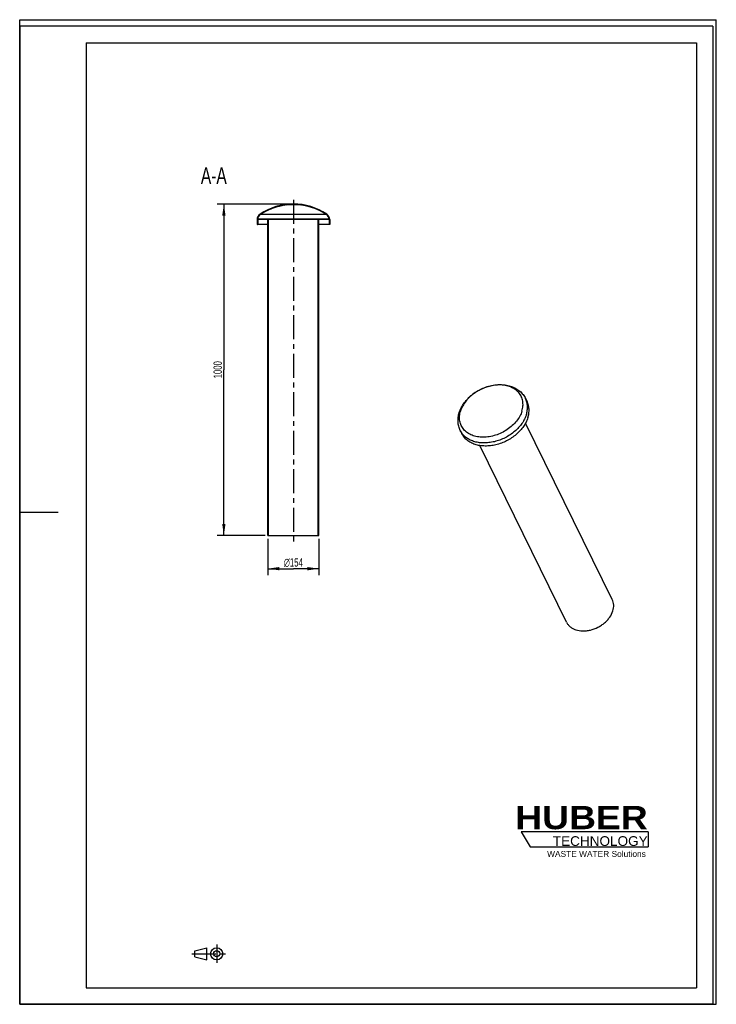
# Model space of a CAD drawing. Header units: millimetres. Extents: x 0 to 2100, y 0 to 2970.
import ezdxf

# ---------------------------------------------------------------- set-up
doc = ezdxf.new("R2010")
doc.units = ezdxf.units.MM
doc.header["$LTSCALE"] = 193.6
doc.linetypes.add('CENTER', pattern=[0.6, 0.375, -0.075, 0.075, -0.075])
doc.layers.get('0').update_dxf_attribs({"linetype": 'CONTINUOUS'})
for name, color, linetype in [('_2D-BEM', 7, 'CONTINUOUS'), ('_ACHSEN', 7, 'CONTINUOUS'), ('_ZEICHNUNGSELEM', 7, 'CONTINUOUS'), ('HUBER_Logo_BL1', 7, 'CONTINUOUS')]:
    doc.layers.add(name, color=color, linetype=linetype)
doc.styles.get("Standard").update_dxf_attribs({"font": 'txt', "width": 0.7})
doc.styles.add('TEXTSTYLE_2', font='ariblk.ttf')
doc.styles.add('TEXTSTYLE_3', font='arial.ttf')
doc.styles.add('TEXTSTYLE_4', font='gdt', dxfattribs={"width": 0.7})
doc.dimstyles.new('DIMSTYLE_1', dxfattribs={"dimtxt": 25, "dimasz": 35, "dimexe": 2, "dimexo": 1, "dimtad": 1, "dimdec": 1, "dimtxsty": 'STANDARD', "dimblk": '_FILLED', "dimblk1": '_FILLED', "dimblk2": '_FILLED', "dimcen": 0.09, "dimadec": 1, "dimazin": 2, "dimtp": 0.5, "dimtm": 0.5, "dimtfac": 1, "dimtdec": 1, "dimtofl": 0, "dimtmove": 0, "dimatfit": 3, "dimldrblk": '_FILLED', "dimfxl": 1, "dimtolj": 1, "dimarcsym": 0})
doc.dimstyles.new('DIMSTYLE_2', dxfattribs={"dimtxt": 25, "dimasz": 35, "dimexe": 2, "dimexo": 1, "dimtad": 1, "dimdec": 1, "dimtxsty": 'STANDARD', "dimblk": '_FILLED', "dimblk1": '_FILLED', "dimblk2": '_FILLED', "dimcen": 0.09, "dimadec": 1, "dimazin": 2, "dimtp": 0.8, "dimtm": 0.8, "dimtfac": 1, "dimtdec": 1, "dimtofl": 0, "dimtmove": 0, "dimatfit": 3, "dimldrblk": '_FILLED', "dimfxl": 1, "dimtolj": 1, "dimarcsym": 0})

# ---------------------------------------------------------------- blocks, each defined once
blk = doc.blocks.new('HUBER_LOGO_BL1', base_point=(1705.7963033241, 504.7738192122))
at = {"layer": 'HUBER_Logo_BL1', "color": 5, "linetype": 'CONTINUOUS'}
for p, q in [((1894.2335243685, 520.2529398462), (1511.7335243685, 520.2529398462)), ((1511.7335243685, 520.2529398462), (1538.7335243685, 475.2529398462)), ((1894.2335243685, 520.2529398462), (1894.2335243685, 475.2529398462)), ((1538.7335243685, 475.2529398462), (1894.2335243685, 475.2529398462))]:
    blk.add_line(p, q, dxfattribs=at)
at = {"layer": 'HUBER_Logo_BL1', "color": 2, "linetype": 'CONTINUOUS', "attachment_point": 3, "line_spacing_factor": 0.78}
for s, insert, char_height, width, style in [('HUBER\\P\\Farial.ttf;\\H29.25;TECHNOLOGY ', (1893.1521279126, 598.3416252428), 70.2, 387.671641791, 'TEXTSTYLE_2'), ('WASTE WATER Solutions', (1887.5787188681, 462.6449483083), 18, 297.0334572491, 'TEXTSTYLE_3')]:
    blk.add_mtext(s, dxfattribs=dict(at, insert=insert, char_height=char_height, width=width, style=style))
blk = doc.blocks.new('_FILLED')
at = {"color": 0, "linetype": 'BYBLOCK'}
blk.add_solid([(0, 0), (-1, 0.1428571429), (-1, -0.1428571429)], dxfattribs=at)
blk = doc.blocks.new('*D0')
at = {"layer": '_2D-BEM', "color": 2, "linetype": 'CONTINUOUS'}
for p, q in [((747.9896313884, 1404.022690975), (747.9896313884, 1294.022690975)), ((901.9896313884, 1404.022690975), (901.9896313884, 1294.022690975)), ((747.9896313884, 1314.022690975), (824.9896313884, 1314.022690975)), ((901.9896313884, 1314.022690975), (824.9896313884, 1314.022690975))]:
    blk.add_line(p, q, dxfattribs=at)
at = {"layer": '_2D-BEM', "color": 2, "linetype": 'CONTINUOUS', "xscale": 35, "yscale": 35, "zscale": 35, "rotation": 180}
blk.add_blockref('_FILLED', (747.9896313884, 1314.022690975), dxfattribs=at)
at = {"layer": '_2D-BEM', "color": 2, "linetype": 'CONTINUOUS', "xscale": 35, "yscale": 35, "zscale": 35}
blk.add_blockref('_FILLED', (901.9896313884, 1314.022690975), dxfattribs=at)
at = {"layer": '_2D-BEM', "color": 2, "linetype": 'CONTINUOUS', "insert": (824.9896313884, 1345.272690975), "char_height": 25, "width": 127.6785714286, "attachment_point": 2, "line_spacing_factor": 0.9, "style": 'TEXTSTYLE_4'}
blk.add_mtext('{\\Fgdt;n}\\Ftxt;154', dxfattribs=at)
blk = doc.blocks.new('*D1')
at = {"layer": '_2D-BEM', "color": 2, "linetype": 'CONTINUOUS'}
for p, q in [((814.9896313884, 2414.022690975), (595.4896313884, 2414.022690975)), ((615.4896313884, 2414.022690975), (615.4896313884, 1914.022690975)), ((615.4896313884, 1414.022690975), (615.4896313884, 1914.022690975)), ((739.9896313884, 1414.022690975), (595.4896313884, 1414.022690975))]:
    blk.add_line(p, q, dxfattribs=at)
at = {"layer": '_2D-BEM', "color": 2, "linetype": 'CONTINUOUS', "xscale": 35, "yscale": 35, "zscale": 35}
for p, rotation in [((615.4896313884, 2414.022690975), 90), ((615.4896313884, 1414.022690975), 270)]:
    blk.add_blockref('_FILLED', p, dxfattribs=dict(at, rotation=rotation))
at = {"layer": '_2D-BEM', "color": 2, "linetype": 'CONTINUOUS', "insert": (584.2396313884, 1914.022690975), "char_height": 25, "width": 109.8214285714, "attachment_point": 2, "rotation": 90, "line_spacing_factor": 0.9}
blk.add_mtext('1000', dxfattribs=at)
blk = doc.blocks.new('PROJEKTIONSMETHODE_1_BL2', base_point=(570, 152.5))
at = {"color": 2, "linetype": 'CENTER'}
for p, q in [((593.8333333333, 180), (593.8333333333, 125)), ((518.6666666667, 152.5), (621.3333333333, 152.5))]:
    blk.add_line(p, q, dxfattribs=at)
at = {"color": 2, "linetype": 'CONTINUOUS'}
for p, q in [((527.8333333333, 161.6666666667), (564.5, 170.8333333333)), ((527.8333333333, 143.3333333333), (527.8333333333, 161.6666666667)), ((564.5, 134.1666666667), (564.5, 170.8333333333)), ((527.8333333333, 143.3333333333), (564.5, 134.1666666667))]:
    blk.add_line(p, q, dxfattribs=at)
for radius in [18.3333333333, 9.1666666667]:
    blk.add_circle((593.8333333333, 152.5), radius, dxfattribs=at)

msp = doc.modelspace()

# ---------------------------------------------------------------- hatches: boundary and pattern name
at = {"linetype": 'CONTINUOUS'}
h = msp.add_hatch(dxfattribs=at)
h.set_pattern_fill('A', color=2, scale=4.1000459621, angle=45, style=0, pattern_type=0)
h.set_pattern_definition([(45, (0, 0), (-2.899170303, 2.899170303), [])])
edge = h.paths.add_edge_path()
edge.add_line((747.9896313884, 1414.022690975), (749.9896313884, 1414.022690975))
edge.add_line((747.9896313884, 1414.022690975), (747.9896313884, 2367.022690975))
edge.add_line((747.9896313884, 2367.022690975), (717.4896313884, 2367.022690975))
edge.add_line((717.4896313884, 2367.022690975), (717.4896313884, 2352.022690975))
edge.add_line((717.4896313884, 2352.022690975), (715.4896313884, 2352.022690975))
edge.add_line((715.4896313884, 2367.022690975), (715.4896313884, 2352.022690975))
edge.add_arc((735.4896313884, 2367.022690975), 20, 123.5746024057, 180)
edge.add_arc((824.9896313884, 2232.184728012), 181.837962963, 90, 123.5746024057)
edge.add_arc((824.9896313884, 2232.184728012), 181.837962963, 56.4253975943, 90)
edge.add_arc((914.4896313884, 2367.022690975), 20, 0, 56.4253975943)
edge.add_line((934.4896313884, 2367.022690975), (934.4896313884, 2352.022690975))
edge.add_line((934.4896313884, 2352.022690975), (932.4896313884, 2352.022690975))
edge.add_line((932.4896313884, 2367.022690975), (932.4896313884, 2352.022690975))
edge.add_line((932.4896313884, 2367.022690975), (901.9896313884, 2367.022690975))
edge.add_line((901.9896313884, 1414.022690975), (901.9896313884, 2367.022690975))
edge.add_line((899.9896313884, 1414.022690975), (901.9896313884, 1414.022690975))
edge.add_line((899.9896313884, 1414.022690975), (899.9896313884, 2367.022690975))
edge.add_line((899.9896313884, 2367.022690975), (749.9896313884, 2367.022690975))
edge.add_line((749.9896313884, 1414.022690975), (749.9896313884, 2367.022690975))
edge.add_arc((824.9896313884, 2232.184728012), 179.837962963, 56.4253975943, 90)
edge.add_arc((824.9896313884, 2232.184728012), 179.837962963, 90, 123.5746024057)
edge.add_arc((735.4896313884, 2367.022690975), 18, 123.5746024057, 176.8152614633)
edge.add_line((932.461832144, 2368.022690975), (717.5174306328, 2368.022690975))
edge.add_arc((914.4896313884, 2367.022690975), 18, 3.1847385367, 56.4253975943)

# ---------------------------------------------------------------- linework, layer by layer
at = {"color": 7, "linetype": 'CONTINUOUS'}
for p, q in [((0, 2970), (2100, 2970)), ((0, 0), (0, 2970)), ((0, 2970), (2100, 2970)), ((0, 0), (0, 2970)), ((2100, 0), (2100, 2970)), ((2100, 0), (2100, 2970)), ((715.4896313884, 2367.022690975), (715.4896313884, 2352.022690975)), ((717.4896313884, 2352.022690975), (715.4896313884, 2352.022690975)), ((747.9896313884, 2367.022690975), (717.4896313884, 2367.022690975)), ((717.4896313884, 2367.022690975), (717.4896313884, 2352.022690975)), ((747.9896313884, 2352.022690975), (717.4896313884, 2352.022690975)), ((932.461832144, 2368.022690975), (717.5174306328, 2368.022690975)), ((747.9896313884, 1414.022690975), (747.9896313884, 2367.022690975)), ((899.9896313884, 2367.022690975), (749.9896313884, 2367.022690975)), ((749.9896313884, 1414.022690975), (749.9896313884, 2367.022690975)), ((899.9896313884, 1414.022690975), (899.9896313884, 2367.022690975)), ((901.9896313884, 1414.022690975), (901.9896313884, 2367.022690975)), ((932.4896313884, 2367.022690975), (901.9896313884, 2367.022690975)), ((932.4896313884, 2352.022690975), (901.9896313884, 2352.022690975)), ((932.4896313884, 2367.022690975), (932.4896313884, 2352.022690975)), ((934.4896313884, 2352.022690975), (932.4896313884, 2352.022690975)), ((934.4896313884, 2367.022690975), (934.4896313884, 2352.022690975)), ((1524.9551466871, 1827.320100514), (1529.5307746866, 1817.99595099)), ((1328.351914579, 1730.8412472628), (1332.9275425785, 1721.5170977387)), ((747.9896313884, 1414.022690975), (749.9896313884, 1414.022690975)), ((749.9896313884, 1414.022690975), (899.9896313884, 1414.022690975)), ((899.9896313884, 1414.022690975), (901.9896313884, 1414.022690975)), ((0, 0), (2100, 0)), ((0, 0), (2100, 0))]:
    msp.add_line(p, q, dxfattribs=at)
at = {"color": 3, "linetype": 'CONTINUOUS'}
for p, q in [((0, 2950), (0, 1485)), ((2090, 2950), (0, 2950)), ((2090, 2950), (2090, 0)), ((0, 1485), (0, 0)), ((0, 1485), (116, 1485)), ((2090, 0), (0, 0))]:
    msp.add_line(p, q, dxfattribs=at)
at = {"color": 5, "linetype": 'CONTINUOUS'}
for p, q in [((200, 2900), (2040, 2900)), ((200, 2900), (200, 50)), ((2040, 2900), (2040, 50)), ((200, 50), (2040, 50))]:
    msp.add_line(p, q, dxfattribs=at)
at = {"color": 9, "linetype": 'CONTINUOUS'}
msp.add_line((924.4440325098, 2382.0196872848), (725.535230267, 2382.0196872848), dxfattribs=at)
at = {"color": 7, "linetype": 'CONTINUOUS'}
for centre, radius, start, end in [((824.9896313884, 2232.184728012), 181.837962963, 90, 123.5746024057), ((824.9896313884, 2232.184728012), 179.837962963, 90, 123.5746024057), ((824.9896313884, 2232.184728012), 181.837962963, 56.4253975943, 90), ((824.9896313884, 2232.184728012), 179.837962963, 56.4253975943, 90), ((735.4896313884, 2367.022690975), 20, 123.5746024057, 180), ((735.4896313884, 2367.022690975), 18, 123.5746024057, 176.8152614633), ((914.4896313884, 2367.022690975), 18, 3.1847385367, 56.4253975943), ((914.4896313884, 2367.022690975), 20, 0, 56.4253975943)]:
    msp.add_arc(centre, radius, start, end, dxfattribs=at)
for points, knots in [([(1325.1101547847, 1784.9856213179), (1326.5937422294, 1789.7865120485), (1330.4452703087, 1799.2925343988), (1338.434974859, 1812.6766968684), (1348.4920188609, 1825.1586779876), (1364.4072255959, 1840.3668138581), (1383.2574170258, 1852.6751736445), (1403.8530205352, 1861.4953695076), (1419.8941810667, 1866.2238618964), (1436.1198114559, 1868.9180511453), (1452.184895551, 1869.490892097), (1467.7457468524, 1867.8808363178), (1482.4614962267, 1864.052332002), (1495.9773197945, 1858.0015162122), (1507.9106540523, 1849.776708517), (1517.8480699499, 1839.5325103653), (1522.8952328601, 1831.5177635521), (1524.9551466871, 1827.320100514)], [0, 0, 0, 0, 0.060162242, 0.1221707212, 0.1860131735, 0.2514644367, 0.3851810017, 0.4525220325, 0.5192794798, 0.5848966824, 0.6489446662, 0.711174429, 0.7715481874, 0.8302376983, 0.8875823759, 0.9440167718, 1, 1, 1, 1]), ([(1532.0853374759, 1769.7565243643), (1533.3714821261, 1773.9184899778), (1535.2553919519, 1782.2740024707), (1535.8219880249, 1794.866531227), (1534.0316187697, 1806.9292268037), (1531.265940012, 1814.4600616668), (1529.5307742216, 1817.9959507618)], [0, 0, 0, 0, 0.2644250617, 0.5170837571, 0.7609156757, 1, 1, 1, 1]), ([(1328.351914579, 1730.8412472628), (1326.3527369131, 1734.9151430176), (1323.9708476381, 1741.3723265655), (1322.1380482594, 1750.3126546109), (1321.1798050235, 1759.4966610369), (1321.6561734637, 1771.239903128), (1323.7092673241, 1780.4523478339), (1325.1101547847, 1784.9856213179)], [0, 0, 0, 0, 0.2452628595, 0.3686265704, 0.4926846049, 0.7435600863, 1, 1, 1, 1]), ([(1532.0853374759, 1769.7565243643), (1530.644298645, 1765.0933209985), (1526.8440575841, 1755.7696120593), (1518.9039166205, 1742.5322660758), (1508.777885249, 1729.988078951), (1492.5589233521, 1714.4612766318), (1473.2847685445, 1701.7650374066), (1452.1895627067, 1692.5200807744), (1435.7733105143, 1687.4800469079), (1419.2406914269, 1684.492755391), (1402.9946881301, 1683.6330894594), (1387.4357134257, 1684.9287928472), (1372.9462388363, 1688.3585541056), (1359.8873350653, 1693.8537674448), (1348.5941044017, 1701.3015959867), (1339.3791620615, 1710.5267233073), (1334.7758029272, 1717.7507477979), (1332.9275430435, 1721.5170979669)], [0, 0, 0, 0, 0.0589808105, 0.1210357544, 0.1859280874, 0.2531828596, 0.3918129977, 0.4618181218, 0.5310856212, 0.5988231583, 0.6643434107, 0.7271224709, 0.7868599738, 0.8435376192, 0.897466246, 0.9493014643, 1, 1, 1, 1])]:
    msp.add_open_spline(points, degree=3, knots=knots, dxfattribs=at)
at = {"color": 9, "linetype": 'CONTINUOUS'}
for points, knots in [([(1514.1928216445, 1789.4387654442), (1515.733207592, 1794.4234561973), (1517.2665049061, 1802.0755813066), (1517.4290561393, 1812.2525884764), (1516.6221606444, 1819.5700400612), (1514.8919230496, 1826.5990308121), (1512.2545853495, 1833.2703584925), (1508.7359735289, 1839.5159538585), (1504.3723308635, 1845.2729752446), (1499.2078573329, 1850.4847164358), (1491.2203174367, 1856.723440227), (1479.3839174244, 1862.8793625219), (1463.255163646, 1867.2843167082), (1445.5975373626, 1868.7128061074), (1427.0697232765, 1867.1337228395), (1408.3543774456, 1862.621166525), (1390.1465562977, 1855.3487596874), (1373.1246270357, 1845.589472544), (1357.9247473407, 1833.7068756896), (1345.1152770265, 1820.1353243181), (1335.1827832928, 1805.3788911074), (1330.5914519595, 1794.756287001), (1328.9482135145, 1789.4387654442)], [0, 0, 0, 0, 0.0572501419, 0.0846809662, 0.1114689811, 0.1377983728, 0.1638810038, 0.1899442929, 0.2162168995, 0.242914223, 0.270225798, 0.3271769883, 0.3879191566, 0.4525400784, 0.5205707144, 0.5911232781, 0.6630339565, 0.7350003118, 0.8057143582, 0.8739954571, 0.9389272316, 1, 1, 1, 1]), ([(1527.5097094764, 1779.0806738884), (1528.7958541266, 1783.2426395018), (1530.6797639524, 1791.5981519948), (1531.2463600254, 1804.1906807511), (1529.4559907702, 1816.2533763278), (1526.6903120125, 1823.7842111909), (1524.9551462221, 1827.3201002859)], [0, 0, 0, 0, 0.2644250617, 0.5170837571, 0.7609156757, 1, 1, 1, 1]), ([(1514.1928216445, 1789.4387654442), (1512.5495831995, 1784.1212438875), (1507.9582518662, 1773.4986397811), (1498.0257581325, 1758.7422065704), (1485.2162878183, 1745.1706551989), (1470.0164081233, 1733.2880583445), (1452.9944788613, 1723.5287712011), (1434.7866577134, 1716.2563643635), (1416.0713118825, 1711.743808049), (1397.5434977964, 1710.1647247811), (1379.885871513, 1711.5932141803), (1363.7571177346, 1715.9981683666), (1351.9207177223, 1722.1540906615), (1343.9331778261, 1728.3928144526), (1338.7687042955, 1733.6045556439), (1334.4050616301, 1739.36157703), (1330.8864498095, 1745.607172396), (1328.2491121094, 1752.2785000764), (1326.5188745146, 1759.3074908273), (1325.7119790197, 1766.6249424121), (1325.8745302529, 1776.8019495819), (1327.407827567, 1784.4540746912), (1328.9482135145, 1789.4387654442)], [0, 0, 0, 0, 0.0610727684, 0.1260045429, 0.1942856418, 0.2649996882, 0.3369660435, 0.4088767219, 0.4794292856, 0.5474599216, 0.6120808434, 0.6728230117, 0.729774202, 0.757085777, 0.7837831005, 0.8100557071, 0.8361189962, 0.8622016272, 0.8885310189, 0.9153190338, 0.9427498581, 1, 1, 1, 1]), ([(1527.5097094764, 1779.0806738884), (1526.0686706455, 1774.4174705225), (1522.2684295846, 1765.0937615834), (1514.328288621, 1751.8564155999), (1504.2022572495, 1739.312228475), (1487.9832953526, 1723.7854261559), (1468.709140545, 1711.0891869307), (1447.6139347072, 1701.8442302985), (1431.1976825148, 1696.804196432), (1414.6650634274, 1693.8169049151), (1398.4190601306, 1692.9572389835), (1382.8600854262, 1694.2529423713), (1368.3706108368, 1697.6827036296), (1355.3117070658, 1703.1779169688), (1344.0184764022, 1710.6257455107), (1334.803534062, 1719.8508728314), (1330.2001749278, 1727.074897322), (1328.351915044, 1730.8412474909)], [0, 0, 0, 0, 0.0589808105, 0.1210357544, 0.1859280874, 0.2531828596, 0.3918129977, 0.4618181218, 0.5310856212, 0.5988231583, 0.6643434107, 0.7271224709, 0.7868599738, 0.8435376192, 0.897466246, 0.9493014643, 1, 1, 1, 1])]:
    msp.add_open_spline(points, degree=3, knots=knots, dxfattribs=at)
at = {"layer": '_ACHSEN', "color": 7, "linetype": 'CENTER'}
msp.add_line((824.9896313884, 2427.0885750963), (824.9896313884, 1394.022690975), dxfattribs=at)
at = {"layer": '_ACHSEN', "color": 7, "linetype": 'CONTINUOUS'}
for p, q in [((1786.4837668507, 1220.6081627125), (1525.0900993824, 1753.2724528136)), ((1648.2330922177, 1152.7645855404), (1386.8444483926, 1685.4186385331))]:
    msp.add_line(p, q, dxfattribs=at)
for points, knots in [([(1788.2801260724, 1186.6863741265), (1789.1845373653, 1189.6130501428), (1790.5092929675, 1195.4886160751), (1790.9077203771, 1204.3436349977), (1789.6487443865, 1212.8260829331), (1787.7039224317, 1218.121735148), (1786.4837666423, 1220.6081626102)], [0, 0, 0, 0, 0.2644248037, 0.5170837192, 0.760915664, 1, 1, 1, 1]), ([(1648.2330924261, 1152.7645856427), (1649.5327751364, 1150.1160986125), (1652.7699200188, 1145.0361780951), (1659.2495226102, 1138.5491941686), (1667.1920699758, 1133.3115396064), (1679.7342546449, 1128.0330238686), (1694.0599185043, 1125.9396152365), (1708.9257666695, 1126.7297618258), (1724.5548625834, 1129.5522352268), (1739.796852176, 1135.248284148), (1753.7945417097, 1143.3985333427), (1763.4158959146, 1150.6078790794), (1771.8932923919, 1158.7262490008), (1781.1497882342, 1170.1844733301), (1786.2067891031, 1179.9770532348), (1788.2801260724, 1186.6863741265)], [0, 0, 0, 0, 0.0507340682, 0.1026056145, 0.156572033, 0.2132894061, 0.3355468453, 0.4011130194, 0.468898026, 0.6080342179, 0.6779850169, 0.7469976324, 0.8142995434, 0.8792373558, 1, 1, 1, 1])]:
    msp.add_open_spline(points, degree=3, knots=knots, dxfattribs=at)

# ---------------------------------------------------------------- block references
at = {"color": 2, "linetype": 'CONTINUOUS'}
msp.add_blockref('PROJEKTIONSMETHODE_1_BL2', (570, 152.5), dxfattribs=at)
at = {"layer": 'HUBER_Logo_BL1'}
msp.add_blockref('HUBER_LOGO_BL1', (1705.7963033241, 504.7738192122), dxfattribs=at)

# ---------------------------------------------------------------- texts
at = {"layer": '_ZEICHNUNGSELEM', "color": 2, "linetype": 'CONTINUOUS', "insert": (624.1860370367, 2524.7990709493), "char_height": 50, "width": 182.1428571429, "attachment_point": 3, "line_spacing_factor": 0.9}
msp.add_mtext('A-A', dxfattribs=at)

# ---------------------------------------------------------------- dimensions: what is measured, and where the dimension line sits
at = {"layer": '_2D-BEM', "color": 2, "linetype": 'CONTINUOUS'}
dim = msp.add_linear_dim(base=(615.4896313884, 2414.022690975), p1=(740.9896313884, 1414.022690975), p2=(815.9896313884, 2414.022690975), angle=90, dimstyle='DIMSTYLE_2', dxfattribs=at)
dim.commit()
dim.dimension.update_dxf_attribs({"geometry": '*D1', "text_midpoint": (615.4896313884, 1910.4513024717), "dimtype": 160})
dim = msp.add_linear_dim(base=(901.9896313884, 1314.022690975), p1=(747.9896313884, 1405.022690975), p2=(901.9896313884, 1405.022690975), text='%%c<>', dimstyle='DIMSTYLE_1', dxfattribs=at)
dim.commit()
dim.dimension.update_dxf_attribs({"geometry": '*D0', "text_midpoint": (824.9896313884, 1314.022690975), "dimtype": 160})

doc.saveas('drawing.dxf')
